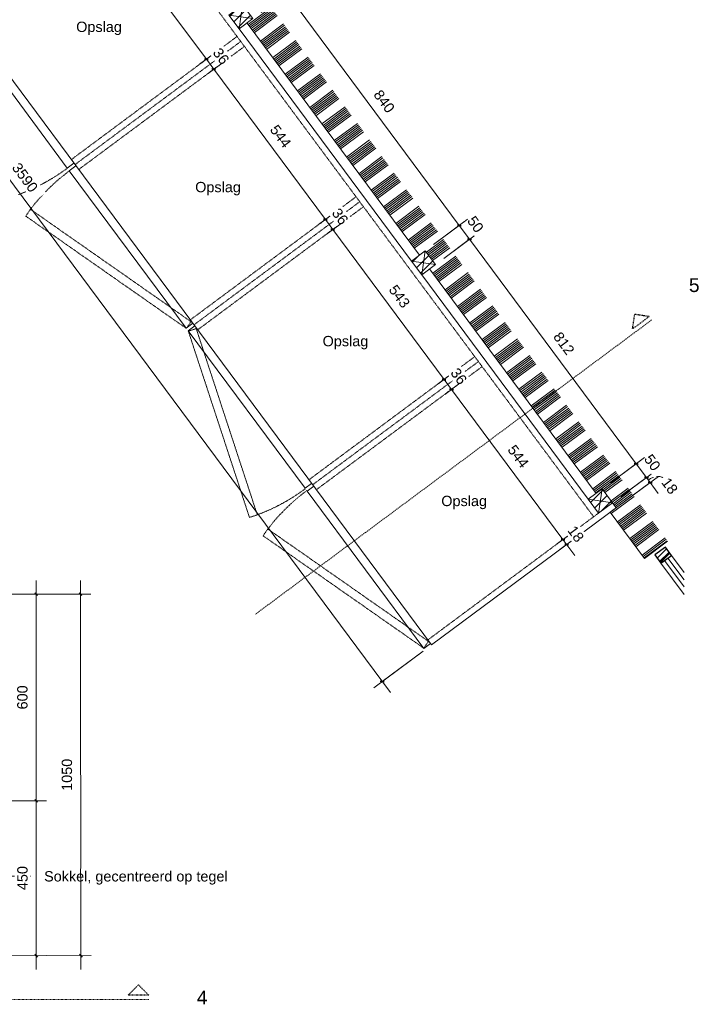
# Model space of a CAD drawing. Header units: millimetres. Extents: x 60977 to 119991, y -9149 to 74784.
# Tile 15 of 18: x 64918 to 66890, y 70226 to 73087. Entities that reach past the tile are written whole.
import ezdxf

# ---------------------------------------------------------------- set-up
doc = ezdxf.new("R2010")
doc.units = ezdxf.units.MM
doc.linetypes.add('Dash 1_16_', pattern=[3.175, 1.5875, -1.5875])
doc.linetypes.add('Overhead xxSmall', pattern=[2.579688, 1.5875, -0.992188])
for name, color, linetype, lineweight in [('0-1', 7, 'Continuous', 5), ('A----M-', 8, 'Continuous', 5), ('A----M--20', 8, 'Continuous', 5), ('A09-C---1', 8, 'Dash 1_16_', 13), ('A09-C---2', 215, 'Dash 1_16_', 25), ('A09-C---3', 8, 'Dash 1_16_', 5), ('A09-NT--1', 7, 'Continuous', 13), ('A29-----1', 253, 'Continuous', 13), ('A29-----2', 50, 'Continuous', 9), ('A31-----1', 9, 'Continuous', 9), ('A31-----2', 50, 'Continuous', 9), ('A31-----3', 53, 'Continuous', 25), ('A79-Y---1', 55, 'Continuous', 5), ('A79-Y---2', 7, 'Continuous', 13), ('A99-----1', 1, 'Overhead xxSmall', 13), ('Detail Items', 1, 'Continuous', 5)]:
    doc.layers.add(name, color=color, linetype=linetype, lineweight=lineweight)
doc.styles.add('Arial', font='arial.ttf', dxfattribs={"height": 40})
doc.styles.add('Arial_1', font='arial.ttf', dxfattribs={"height": 30})
doc.dimstyles.new('TD_Diagonal_1_5_mm', dxfattribs={"dimscale": 304.8, "dimtxt": 30.607782, "dimasz": 0.026247, "dimexe": 0.098425, "dimexo": 0.098425, "dimgap": 0.052493, "dimtad": 1, "dimdec": 0, "dimzin": 0, "dimdsep": 46, "dimtxsty": 'Arial_1', "dimblk1": 'OBLIQUE', "dimblk2": 'OBLIQUE', "dimsah": 1, "dimcen": 0.09, "dimdle": 0.131234, "dimazin": 2, "dimtfac": 1, "dimtdec": 4, "dimtix": 1, "dimtmove": 0, "dimatfit": 3, "dimfxl": 1, "dimtvp": 1, "dimtfill": 1, "dimtolj": 1, "dimtzin": 0, "dimarcsym": 2})
doc.dimstyles.new('TD_Diagonal_1_5_mm_1', dxfattribs={"dimscale": 304.8, "dimtxt": 30.607782, "dimasz": 0.026247, "dimexe": 0.098425, "dimexo": 0.098425, "dimgap": 0.052493, "dimtad": 1, "dimdec": 0, "dimzin": 0, "dimdsep": 46, "dimtxsty": 'Arial_1', "dimblk1": 'OBLIQUE', "dimblk2": 'OBLIQUE', "dimsah": 1, "dimcen": 0.09, "dimdle": 0.131234, "dimazin": 2, "dimtfac": 1, "dimtdec": 4, "dimtix": 1, "dimtmove": 1, "dimatfit": 3, "dimfxl": 1, "dimtvp": 1, "dimtfill": 1, "dimtolj": 1, "dimtzin": 0, "dimarcsym": 2})
pattern_1 = [(45, (-25389.12, 35042.715), (-14.1421356, 14.1421356), [])]

# ---------------------------------------------------------------- blocks, each defined once
blk = doc.blocks.new('712 Pegasoos Pantry - 712 Pegasoos Pantry-8716301-Pegasoos Pantry - Plan View')
at = {"layer": 'A79-Y---2'}
for p, q in [((63974.4, 74152.9), (66114.8, 71270.8)), ((65056.1, 72656.2), (64716.5, 73113.4)), ((66056.4, 72386), (65555.6, 73060.4)), ((65056.1, 72656.2), (65075.3, 72670.5)), ((65081.3, 72662.5), (65062, 72648.2)), ((65401.6, 72191), (65062, 72648.2)), ((66570.4, 71693.8), (66086.2, 72345.9)), ((65420.8, 72205.3), (65401.6, 72191)), ((65407.5, 72183), (65426.8, 72197.3)), ((65747.1, 71725.7), (65407.5, 72183)), ((65747.1, 71725.7), (65766.3, 71740)), ((65772.3, 71732), (65753, 71717.7)), ((66092.6, 71260.5), (65753, 71717.7)), ((66114.8, 71270.8), (66651.1, 71669.1)), ((66651.1, 71669.1), (66640.4, 71683.5)), ((66111.8, 71274.8), (66092.6, 71260.5))]:
    blk.add_line(p, q, dxfattribs=at)
blk = doc.blocks.new('HSR-D_SHL_ARCH_Vaste Inrichting_rvt-1-Pegasoos Pantry - Plan View')
at = {"layer": 'A79-Y---1'}
blk.add_blockref('712 Pegasoos Pantry - 712 Pegasoos Pantry-8716301-Pegasoos Pantry - Plan View', (0, 0), dxfattribs=at)
blk.add_blockref('712 Pegasoos Pantry - 712 Pegasoos Pantry-8716301-Pegasoos Pantry - Plan View', (0, 0), dxfattribs=at)
blk = doc.blocks.new('Rectangular Mullion - 00_maars_horizon_onder_profiel-17953117-Pegasoos Pantry - Plan View')
at = {"layer": 'A31-----1'}
for p, q in [((66812, 71530.6), (66848.8, 71481.1)), ((66848.8, 71417.4), (66781.5, 71507.9))]:
    blk.add_line(p, q, dxfattribs=at)
blk = doc.blocks.new('Rectangular Mullion - 00_maars_horizon-9694268-Pegasoos Pantry - Plan View')
at = {"layer": 'A31-----2'}
h = blk.add_hatch(dxfattribs=at)
h.set_pattern_fill('FP_2', color=256, style=0, pattern_type=2)
h.set_pattern_definition([(45, (-25389.12, 35042.715), (-19.999808, 19.999808), []), (45, (-25372.12, 35042.715), (-19.999808, 19.999808), []), (45, (-25371.12, 35042.715), (-19.999808, 19.999808), []), (45, (-25370.12, 35042.715), (-19.999808, 19.999808), []), (45, (-25369.12, 35042.715), (-19.999808, 19.999808), []), (45, (-25368.12, 35042.715), (-19.999808, 19.999808), []), (45, (-25367.12, 35042.715), (-19.999808, 19.999808), []), (45, (-25366.12, 35042.715), (-19.999808, 19.999808), [])])
h.paths.add_polyline_path([(66781.5, 71507.9), (66812, 71530.6), (66794.2, 71554.7), (66763.7, 71532)])
at = {"layer": 'A31-----3'}
for p, q in [((66794.2, 71554.7), (66763.7, 71532)), ((66812, 71530.6), (66794.2, 71554.7)), ((66763.7, 71532), (66781.5, 71507.9)), ((66781.5, 71507.9), (66812, 71530.6))]:
    blk.add_line(p, q, dxfattribs=at)
blk = doc.blocks.new('HSR-D_ABT_ARCH_Interieur_rvt-1-Pegasoos Pantry - Plan View')
at = {"layer": 'A29-----2'}
h = blk.add_hatch(dxfattribs=at)
h.set_pattern_fill('FP_1', color=256, angle=-63.401, style=0, pattern_type=2)
h.set_pattern_definition([(216.599, (65679.92, 73108.71), (35.7726, -48.1697), []), (216.599, (65676.94, 73112.723), (35.7726, -48.1697), []), (216.599, (65673.96, 73116.74), (35.7726, -48.1697), []), (216.599, (65670.98, 73120.75), (35.7726, -48.1697), []), (216.599, (65668, 73124.765), (35.7726, -48.1697), []), (216.599, (65665.017, 73128.78), (35.7726, -48.1697), []), (216.599, (65662.036, 73132.794), (35.7726, -48.1697), [])])
h.paths.add_polyline_path([(66733.6, 71522.1), (66800.6, 71571.9), (64532.7, 74625.8), (64465.7, 74576), (64493.6, 74538.5), (64510.7, 74551.2), (64551.3, 74496.6), (64534.1, 74483.9), (65018.1, 73832.1), (65035.3, 73844.8), (65065.1, 73804.7), (65048, 73792), (65548.8, 73117.6), (65565.9, 73130.3), (65595.7, 73090.2), (65578.6, 73077.4), (66079.4, 72403.1), (66096.6, 72415.8), (66126.4, 72375.7), (66109.2, 72362.9), (66593.4, 71710.9), (66610.6, 71723.7), (66651.1, 71669.1), (66634, 71656.3), (66651.1, 71633.2)])
at = {"layer": 'A29-----1'}
for p, q in [((65578.6, 73077.4), (66079.4, 72403.1)), ((66109.2, 72362.9), (66593.4, 71710.9)), ((66634, 71656.3), (66733.6, 71522.1)), ((66733.6, 71522.1), (66800.6, 71571.9)), ((66801.6, 71522.8), (66792, 71515.7)), ((66848.8, 71459.3), (66801.6, 71522.8)), ((66792, 71515.7), (66848.8, 71439.2))]:
    blk.add_line(p, q, dxfattribs=at)
at = {"layer": 'A31-----1'}
for name in ['Rectangular Mullion - 00_maars_horizon-9694268-Pegasoos Pantry - Plan View', 'Rectangular Mullion - 00_maars_horizon_onder_profiel-17953117-Pegasoos Pantry - Plan View']:
    blk.add_blockref(name, (0, 0), dxfattribs=at)
blk = doc.blocks.new('Wood stud - Wood stud - 50x50mm-V2-Pegasoos Pantry - Plan View')
at = {"layer": 'Detail Items'}
h = blk.add_hatch(dxfattribs=at)
h.set_pattern_fill('FP_4', color=256, style=0, pattern_type=2)
h.set_pattern_definition(pattern_1)
h.paths.add_polyline_path([(65555.6, 73060.4), (65595.7, 73090.2), (65565.9, 73130.3), (65525.8, 73100.5)])
for p, q in [((65565.9, 73130.3), (65525.8, 73100.5)), ((65565.9, 73130.3), (65555.6, 73060.4)), ((65595.7, 73090.2), (65565.9, 73130.3)), ((65525.8, 73100.5), (65555.6, 73060.4)), ((65525.8, 73100.5), (65595.7, 73090.2)), ((65555.6, 73060.4), (65595.7, 73090.2))]:
    blk.add_line(p, q, dxfattribs=at)
blk = doc.blocks.new('Wood stud - Wood stud - 50x50mm-14414912-Pegasoos Pantry - Plan View')
at = {"layer": 'Detail Items'}
h = blk.add_hatch(dxfattribs=at)
h.set_pattern_fill('FP_4', color=256, style=0, pattern_type=2)
h.set_pattern_definition(pattern_1)
h.paths.add_polyline_path([(66600.2, 71653.7), (66640.4, 71683.5), (66610.6, 71723.7), (66570.4, 71693.8)])
for p, q in [((66610.6, 71723.7), (66570.4, 71693.8)), ((66600.2, 71653.7), (66610.6, 71723.7)), ((66640.4, 71683.5), (66610.6, 71723.7)), ((66570.4, 71693.8), (66600.2, 71653.7)), ((66640.4, 71683.5), (66570.4, 71693.8)), ((66600.2, 71653.7), (66640.4, 71683.5))]:
    blk.add_line(p, q, dxfattribs=at)
blk = doc.blocks.new('Wood stud - Wood stud - 50x50mm-V3-Pegasoos Pantry - Plan View')
at = {"layer": 'Detail Items'}
h = blk.add_hatch(dxfattribs=at)
h.set_pattern_fill('FP_4', color=256, style=0, pattern_type=2)
h.set_pattern_definition(pattern_1)
h.paths.add_polyline_path([(66086.2, 72345.9), (66126.4, 72375.7), (66096.6, 72415.8), (66056.4, 72386), (66082.6, 72350.8)])
for p, q in [((66096.6, 72415.8), (66056.4, 72386)), ((66086.2, 72345.9), (66096.6, 72415.8)), ((66126.4, 72375.7), (66096.6, 72415.8)), ((66056.4, 72386), (66086.2, 72345.9)), ((66126.4, 72375.7), (66056.4, 72386)), ((66086.2, 72345.9), (66126.4, 72375.7))]:
    blk.add_line(p, q, dxfattribs=at)
blk = doc.blocks.new('Detail View - Detail - Detail Number-13476530-Pegasoos Pantry - Plan View')
at = {"layer": 'A09-C---2'}
for p, q in [((61155.2, 72265.7), (61185.2, 72235.7)), ((61155.2, 72265.7), (61215.2, 72265.7)), ((61215.2, 72265.7), (61185.2, 72235.7))]:
    blk.add_line(p, q, dxfattribs=at)
blk = doc.blocks.new('DIMBLOCK1-Pegasoos Pantry - Plan View')
at = {"layer": 'A----M--20'}
for p, q in [((63950.3, 74135.1), (63806.8, 74028.5)), ((63830.9, 74046.4), (63950.3, 74135.1)), ((63830.9, 74046.4), (65995.2, 71132.1)), ((66090.7, 71252.9), (65947.2, 71146.3)), ((65971.3, 71164.2), (66090.7, 71252.9))]:
    blk.add_line(p, q, dxfattribs=at)
at = {"layer": 'A----M--20', "lineweight": 35}
for p, q in [((63830.9, 74046.4), (63825.3, 74047.2)), ((63830.9, 74046.4), (63836.5, 74045.6)), ((65971.3, 71164.2), (65965.7, 71165.1)), ((65971.3, 71164.2), (65976.9, 71163.4))]:
    blk.add_line(p, q, dxfattribs=at)
at = {"layer": 'A----M--20', "color": 0, "insert": (64917.7, 72675.1), "char_height": 30, "width": 110.753, "attachment_point": 1, "rotation": 306.599, "line_spacing_factor": 0.941778, "style": 'Arial_1', "bg_fill": 3, "box_fill_scale": 1.25, "bg_fill_color": 256, "bg_fill_true_color": 13158600, "bg_fill_transparency": 0}
blk.add_mtext('3590', dxfattribs=at)
blk = doc.blocks.new('_Oblique')
at = {"color": 0, "linetype": 'ByBlock', "lineweight": -2}
blk.add_line((-0.5, -0.5), (0.5, 0.5), dxfattribs=at)
blk = doc.blocks.new('DIMBLOCK2-Pegasoos Pantry - Plan View')
at = {"layer": 'A----M--20'}
for p, q in [((66664.5, 71701.4), (66763.3, 71774.8)), ((66739.2, 71756.9), (66664.5, 71701.4)), ((66675.2, 71687), (66774, 71760.4)), ((66773.8, 71710.4), (66739.2, 71756.9)), ((66750, 71742.5), (66675.2, 71687))]:
    blk.add_line(p, q, dxfattribs=at)
at = {"layer": 'A----M--20', "lineweight": 35}
for p, q in [((66739.2, 71756.9), (66733.6, 71757.7)), ((66739.2, 71756.9), (66744.8, 71756.1)), ((66750, 71742.5), (66744.4, 71743.3)), ((66750, 71742.5), (66755.6, 71741.6))]:
    blk.add_line(p, q, dxfattribs=at)
at = {"layer": 'A----M--20'}
blk.add_ellipse((66761, 71727.7), major_axis=(31.7, 23.6), ratio=0.69385, start_param=0, end_param=1.570796, dxfattribs=at)
at = {"layer": 'A----M--20', "color": 0, "insert": (66805.1, 71760.4), "char_height": 30, "width": 55.377, "attachment_point": 1, "rotation": 306.599, "line_spacing_factor": 0.941778, "style": 'Arial_1', "bg_fill": 3, "box_fill_scale": 1.25, "bg_fill_color": 256, "bg_fill_true_color": 13158600, "bg_fill_transparency": 0}
blk.add_mtext('18', dxfattribs=at)
blk = doc.blocks.new('DIMBLOCK3-Pegasoos Pantry - Plan View')
at = {"layer": 'A----M--20'}
for p, q in [((66634.7, 71741.5), (66733.5, 71814.9)), ((66709.4, 71797.1), (66634.7, 71741.5)), ((66664.5, 71701.4), (66763.3, 71774.8)), ((66739.2, 71756.9), (66709.4, 71797.1)), ((66739.2, 71756.9), (66664.5, 71701.4))]:
    blk.add_line(p, q, dxfattribs=at)
at = {"layer": 'A----M--20', "lineweight": 35}
for p, q in [((66709.4, 71797.1), (66703.8, 71797.9)), ((66709.4, 71797.1), (66715, 71796.2)), ((66739.2, 71756.9), (66733.6, 71757.7)), ((66739.2, 71756.9), (66744.8, 71756.1))]:
    blk.add_line(p, q, dxfattribs=at)
at = {"layer": 'A----M--20', "color": 0, "insert": (66754.7, 71828.3), "char_height": 30, "width": 55.377, "attachment_point": 1, "rotation": 306.599, "line_spacing_factor": 0.941778, "style": 'Arial_1', "bg_fill": 3, "box_fill_scale": 1.25, "bg_fill_color": 256, "bg_fill_true_color": 13158600, "bg_fill_transparency": 0}
blk.add_mtext('50', dxfattribs=at)
blk = doc.blocks.new('DIMBLOCK4-Pegasoos Pantry - Plan View')
at = {"layer": 'A----M--20'}
for p, q in [((66150.5, 72393.5), (66249.3, 72467)), ((66225.2, 72449.1), (66150.5, 72393.5)), ((66709.4, 71797.1), (66225.2, 72449.1)), ((66634.7, 71741.5), (66733.5, 71814.9)), ((66709.4, 71797.1), (66634.7, 71741.5))]:
    blk.add_line(p, q, dxfattribs=at)
at = {"layer": 'A----M--20', "lineweight": 35}
for p, q in [((66225.2, 72449.1), (66219.6, 72449.9)), ((66225.2, 72449.1), (66230.8, 72448.2)), ((66709.4, 71797.1), (66703.8, 71797.9)), ((66709.4, 71797.1), (66715, 71796.2))]:
    blk.add_line(p, q, dxfattribs=at)
at = {"layer": 'A----M--20', "color": 0, "insert": (66490.8, 72183.6), "char_height": 30, "width": 83.065, "attachment_point": 1, "rotation": 306.599, "line_spacing_factor": 0.941778, "style": 'Arial_1', "bg_fill": 3, "box_fill_scale": 1.25, "bg_fill_color": 256, "bg_fill_true_color": 13158600, "bg_fill_transparency": 0}
blk.add_mtext('812', dxfattribs=at)
blk = doc.blocks.new('DIMBLOCK5-Pegasoos Pantry - Plan View')
at = {"layer": 'A----M--20'}
for p, q in [((66120.6, 72433.7), (66219.5, 72507.1)), ((66195.4, 72489.2), (66120.6, 72433.7)), ((66225.2, 72449.1), (66195.4, 72489.2)), ((66150.5, 72393.5), (66249.3, 72467)), ((66225.2, 72449.1), (66150.5, 72393.5))]:
    blk.add_line(p, q, dxfattribs=at)
at = {"layer": 'A----M--20', "lineweight": 35}
for p, q in [((66195.4, 72489.2), (66189.8, 72490)), ((66195.4, 72489.2), (66201, 72488.4)), ((66225.2, 72449.1), (66219.6, 72449.9)), ((66225.2, 72449.1), (66230.8, 72448.2))]:
    blk.add_line(p, q, dxfattribs=at)
at = {"layer": 'A----M--20', "color": 0, "insert": (66240.7, 72520.4), "char_height": 30, "width": 55.377, "attachment_point": 1, "rotation": 306.599, "line_spacing_factor": 0.941778, "style": 'Arial_1', "bg_fill": 3, "box_fill_scale": 1.25, "bg_fill_color": 256, "bg_fill_true_color": 13158600, "bg_fill_transparency": 0}
blk.add_mtext('50', dxfattribs=at)
blk = doc.blocks.new('DIMBLOCK6-Pegasoos Pantry - Plan View')
at = {"layer": 'A----M--20'}
for p, q in [((65619.8, 73108.1), (65718.7, 73181.5)), ((65694.6, 73163.6), (65619.8, 73108.1)), ((66195.4, 72489.2), (65694.6, 73163.6)), ((66120.6, 72433.7), (66219.5, 72507.1)), ((66195.4, 72489.2), (66120.6, 72433.7))]:
    blk.add_line(p, q, dxfattribs=at)
at = {"layer": 'A----M--20', "lineweight": 35}
for p, q in [((65694.6, 73163.6), (65689, 73164.4)), ((65694.6, 73163.6), (65700.2, 73162.8)), ((66195.4, 72489.2), (66189.8, 72490)), ((66195.4, 72489.2), (66201, 72488.4))]:
    blk.add_line(p, q, dxfattribs=at)
at = {"layer": 'A----M--20', "color": 0, "insert": (65968.5, 72886.9), "char_height": 30, "width": 83.065, "attachment_point": 1, "rotation": 306.599, "line_spacing_factor": 0.941778, "style": 'Arial_1', "bg_fill": 3, "box_fill_scale": 1.25, "bg_fill_color": 256, "bg_fill_true_color": 13158600, "bg_fill_transparency": 0}
blk.add_mtext('840', dxfattribs=at)
blk = doc.blocks.new('DIMBLOCK21-Pegasoos Pantry - Plan View')
at = {"layer": 'A----M--20'}
for p, q in [((65116.5, 73394.3), (65160.1, 73426.7)), ((65136, 73408.8), (65116.5, 73394.3)), ((65136, 73408.8), (65460.4, 72972)), ((65440.8, 72957.5), (65484.4, 72989.9)), ((65460.4, 72972), (65440.8, 72957.5))]:
    blk.add_line(p, q, dxfattribs=at)
at = {"layer": 'A----M--20', "lineweight": 35}
for p, q in [((65136, 73408.8), (65130.4, 73409.6)), ((65136, 73408.8), (65141.6, 73407.9)), ((65460.4, 72972), (65454.8, 72972.9)), ((65460.4, 72972), (65466, 72971.2))]:
    blk.add_line(p, q, dxfattribs=at)
at = {"layer": 'A----M--20', "color": 0, "insert": (65321.7, 73250.9), "char_height": 30, "width": 83.065, "attachment_point": 1, "rotation": 306.599, "line_spacing_factor": 0.941778, "style": 'Arial_1', "bg_fill": 3, "box_fill_scale": 1.25, "bg_fill_color": 256, "bg_fill_true_color": 13158600, "bg_fill_transparency": 0}
blk.add_mtext('544', dxfattribs=at)
blk = doc.blocks.new('DIMBLOCK22-Pegasoos Pantry - Plan View')
at = {"layer": 'A----M--20'}
for p, q in [((65440.8, 72957.5), (65484.4, 72989.9)), ((65460.4, 72972), (65440.8, 72957.5)), ((65460.4, 72972), (65481.8, 72943.1)), ((65462.3, 72928.6), (65505.9, 72961)), ((65481.8, 72943.1), (65462.3, 72928.6))]:
    blk.add_line(p, q, dxfattribs=at)
at = {"layer": 'A----M--20', "lineweight": 35}
for p, q in [((65460.4, 72972), (65454.8, 72972.9)), ((65460.4, 72972), (65466, 72971.2)), ((65481.8, 72943.1), (65476.2, 72944)), ((65481.8, 72943.1), (65487.4, 72942.3))]:
    blk.add_line(p, q, dxfattribs=at)
at = {"layer": 'A----M--20', "color": 0, "insert": (65501.4, 73008.9), "char_height": 30, "width": 55.377, "attachment_point": 1, "rotation": 306.599, "line_spacing_factor": 0.941778, "style": 'Arial_1', "bg_fill": 3, "box_fill_scale": 1.25, "bg_fill_color": 256, "bg_fill_true_color": 13158600, "bg_fill_transparency": 0}
blk.add_mtext('36', dxfattribs=at)
blk = doc.blocks.new('DIMBLOCK23-Pegasoos Pantry - Plan View')
at = {"layer": 'A----M--20'}
for p, q in [((65462.3, 72928.6), (65505.9, 72961)), ((65481.8, 72943.1), (65462.3, 72928.6)), ((65481.8, 72943.1), (65806.2, 72506.4)), ((65786.6, 72491.9), (65830.2, 72524.3)), ((65806.2, 72506.4), (65786.6, 72491.9))]:
    blk.add_line(p, q, dxfattribs=at)
at = {"layer": 'A----M--20', "lineweight": 35}
for p, q in [((65481.8, 72943.1), (65476.2, 72944)), ((65481.8, 72943.1), (65487.4, 72942.3)), ((65806.2, 72506.4), (65800.6, 72507.2)), ((65806.2, 72506.4), (65811.8, 72505.6))]:
    blk.add_line(p, q, dxfattribs=at)
at = {"layer": 'A----M--20', "color": 0, "insert": (65667.5, 72785.3), "char_height": 30, "width": 83.065, "attachment_point": 1, "rotation": 306.599, "line_spacing_factor": 0.941778, "style": 'Arial_1', "bg_fill": 3, "box_fill_scale": 1.25, "bg_fill_color": 256, "bg_fill_true_color": 13158600, "bg_fill_transparency": 0}
blk.add_mtext('544', dxfattribs=at)
blk = doc.blocks.new('DIMBLOCK24-Pegasoos Pantry - Plan View')
at = {"layer": 'A----M--20'}
for p, q in [((65786.6, 72491.9), (65830.2, 72524.3)), ((65806.2, 72506.4), (65786.6, 72491.9)), ((65806.2, 72506.4), (65827.6, 72477.5)), ((65808.1, 72463), (65851.7, 72495.4)), ((65827.6, 72477.5), (65808.1, 72463))]:
    blk.add_line(p, q, dxfattribs=at)
at = {"layer": 'A----M--20', "lineweight": 35}
for p, q in [((65806.2, 72506.4), (65800.6, 72507.2)), ((65806.2, 72506.4), (65811.8, 72505.6)), ((65827.6, 72477.5), (65822, 72478.3)), ((65827.6, 72477.5), (65833.2, 72476.7))]:
    blk.add_line(p, q, dxfattribs=at)
at = {"layer": 'A----M--20', "color": 0, "insert": (65847.3, 72543.2), "char_height": 30, "width": 55.377, "attachment_point": 1, "rotation": 306.599, "line_spacing_factor": 0.941778, "style": 'Arial_1', "bg_fill": 3, "box_fill_scale": 1.25, "bg_fill_color": 256, "bg_fill_true_color": 13158600, "bg_fill_transparency": 0}
blk.add_mtext('36', dxfattribs=at)
blk = doc.blocks.new('DIMBLOCK25-Pegasoos Pantry - Plan View')
at = {"layer": 'A----M--20'}
for p, q in [((65808.1, 72463), (65851.7, 72495.4)), ((65827.6, 72477.5), (65808.1, 72463)), ((65827.6, 72477.5), (66151.1, 72042)), ((66131.5, 72027.4), (66175.2, 72059.8)), ((66151.1, 72042), (66131.5, 72027.4))]:
    blk.add_line(p, q, dxfattribs=at)
at = {"layer": 'A----M--20', "lineweight": 35}
for p, q in [((65827.6, 72477.5), (65822, 72478.3)), ((65827.6, 72477.5), (65833.2, 72476.7)), ((66151.1, 72042), (66145.5, 72042.8)), ((66151.1, 72042), (66156.7, 72041.1))]:
    blk.add_line(p, q, dxfattribs=at)
at = {"layer": 'A----M--20', "color": 0, "insert": (66012.8, 72320.3), "char_height": 30, "width": 83.065, "attachment_point": 1, "rotation": 306.599, "line_spacing_factor": 0.941778, "style": 'Arial_1', "bg_fill": 3, "box_fill_scale": 1.25, "bg_fill_color": 256, "bg_fill_true_color": 13158600, "bg_fill_transparency": 0}
blk.add_mtext('543', dxfattribs=at)
blk = doc.blocks.new('DIMBLOCK26-Pegasoos Pantry - Plan View')
at = {"layer": 'A----M--20'}
for p, q in [((66131.5, 72027.4), (66175.2, 72059.8)), ((66151.1, 72042), (66131.5, 72027.4)), ((66151.1, 72042), (66172.5, 72013.1)), ((66153, 71998.5), (66196.6, 72030.9)), ((66172.5, 72013.1), (66153, 71998.5))]:
    blk.add_line(p, q, dxfattribs=at)
at = {"layer": 'A----M--20', "lineweight": 35}
for p, q in [((66151.1, 72042), (66145.5, 72042.8)), ((66151.1, 72042), (66156.7, 72041.1)), ((66172.5, 72013.1), (66166.9, 72013.9)), ((66172.5, 72013.1), (66178.1, 72012.2))]:
    blk.add_line(p, q, dxfattribs=at)
at = {"layer": 'A----M--20', "color": 0, "insert": (66192.2, 72078.8), "char_height": 30, "width": 55.377, "attachment_point": 1, "rotation": 306.599, "line_spacing_factor": 0.941778, "style": 'Arial_1', "bg_fill": 3, "box_fill_scale": 1.25, "bg_fill_color": 256, "bg_fill_true_color": 13158600, "bg_fill_transparency": 0}
blk.add_mtext('36', dxfattribs=at)
blk = doc.blocks.new('DIMBLOCK27-Pegasoos Pantry - Plan View')
at = {"layer": 'A----M--20'}
for p, q in [((66153, 71998.5), (66196.6, 72030.9)), ((66172.5, 72013.1), (66153, 71998.5)), ((66172.5, 72013.1), (66496.6, 71576.7)), ((66477, 71562.2), (66520.7, 71594.6)), ((66496.6, 71576.7), (66477, 71562.2))]:
    blk.add_line(p, q, dxfattribs=at)
at = {"layer": 'A----M--20', "lineweight": 35}
for p, q in [((66172.5, 72013.1), (66166.9, 72013.9)), ((66172.5, 72013.1), (66178.1, 72012.2)), ((66496.6, 71576.7), (66491, 71577.5)), ((66496.6, 71576.7), (66502.2, 71575.9))]:
    blk.add_line(p, q, dxfattribs=at)
at = {"layer": 'A----M--20', "color": 0, "insert": (66358, 71855.4), "char_height": 30, "width": 83.065, "attachment_point": 1, "rotation": 306.599, "line_spacing_factor": 0.941778, "style": 'Arial_1', "bg_fill": 3, "box_fill_scale": 1.25, "bg_fill_color": 256, "bg_fill_true_color": 13158600, "bg_fill_transparency": 0}
blk.add_mtext('544', dxfattribs=at)
blk = doc.blocks.new('DIMBLOCK28-Pegasoos Pantry - Plan View')
at = {"layer": 'A----M--20'}
for p, q in [((66477, 71562.2), (66520.7, 71594.6)), ((66496.6, 71576.7), (66477, 71562.2)), ((66487.8, 71547.8), (66531.4, 71580.2)), ((66496.6, 71576.7), (66531.2, 71530.2)), ((66507.3, 71562.3), (66487.8, 71547.8))]:
    blk.add_line(p, q, dxfattribs=at)
at = {"layer": 'A----M--20', "lineweight": 35}
for p, q in [((66496.6, 71576.7), (66491, 71577.5)), ((66496.6, 71576.7), (66502.2, 71575.9)), ((66507.3, 71562.3), (66501.7, 71563.1)), ((66507.3, 71562.3), (66512.9, 71561.4))]:
    blk.add_line(p, q, dxfattribs=at)
at = {"layer": 'A----M--20', "color": 0, "insert": (66532.3, 71620.8), "char_height": 30, "width": 55.377, "attachment_point": 1, "rotation": 306.599, "line_spacing_factor": 0.941778, "style": 'Arial_1', "bg_fill": 3, "box_fill_scale": 1.25, "bg_fill_color": 256, "bg_fill_true_color": 13158600, "bg_fill_transparency": 0}
blk.add_mtext('18', dxfattribs=at)
blk = doc.blocks.new('DIMBLOCK35-Pegasoos Pantry - Plan View')
at = {"layer": 'A----M--20'}
for p, q in [((65094.7, 71457.9), (65095.3, 70327.9)), ((64807.1, 71417.7), (65124.7, 71417.9)), ((65094.7, 71417.9), (64807.1, 71417.7)), ((64807.7, 70367.7), (65125.3, 70367.9)), ((65095.3, 70367.9), (64807.7, 70367.7))]:
    blk.add_line(p, q, dxfattribs=at)
at = {"layer": 'A----M--20', "lineweight": 35}
for p, q in [((65094.7, 71417.9), (65090.7, 71421.9)), ((65094.7, 71417.9), (65098.7, 71413.9)), ((65095.3, 70367.9), (65091.3, 70371.9)), ((65095.3, 70367.9), (65099.3, 70363.9))]:
    blk.add_line(p, q, dxfattribs=at)
at = {"layer": 'A----M--20', "color": 0, "insert": (65040.1, 70846.7), "char_height": 30, "width": 110.753, "attachment_point": 1, "rotation": 90, "line_spacing_factor": 0.941778, "style": 'Arial_1', "bg_fill": 3, "box_fill_scale": 1.25, "bg_fill_color": 256, "bg_fill_true_color": 13158600, "bg_fill_transparency": 0}
blk.add_mtext('1050', dxfattribs=at)
blk = doc.blocks.new('DIMBLOCK36-Pegasoos Pantry - Plan View')
at = {"layer": 'A----M--20'}
for p, q in [((64657.4, 70817.7), (64995.8, 70817.8)), ((64965.8, 70817.8), (64657.4, 70817.7)), ((64966, 70327.8), (64965.8, 70817.8)), ((64807.7, 70367.7), (64996, 70367.8)), ((64966, 70367.8), (64807.7, 70367.7))]:
    blk.add_line(p, q, dxfattribs=at)
at = {"layer": 'A----M--20', "lineweight": 35}
for p, q in [((64965.8, 70817.8), (64961.8, 70821.8)), ((64965.8, 70817.8), (64969.8, 70813.8)), ((64966, 70367.8), (64962, 70371.8)), ((64966, 70367.8), (64970, 70363.8))]:
    blk.add_line(p, q, dxfattribs=at)
at = {"layer": 'A----M--20', "color": 0, "insert": (64910.9, 70558.2), "char_height": 30, "width": 83.065, "attachment_point": 1, "rotation": 90, "line_spacing_factor": 0.941778, "style": 'Arial_1', "bg_fill": 3, "box_fill_scale": 1.25, "bg_fill_color": 256, "bg_fill_true_color": 13158600, "bg_fill_transparency": 0}
blk.add_mtext('450', dxfattribs=at)
blk = doc.blocks.new('DIMBLOCK37-Pegasoos Pantry - Plan View')
at = {"layer": 'A----M--20'}
for p, q in [((64965.8, 70817.8), (64965.4, 71457.8)), ((64757.1, 71417.7), (64995.5, 71417.8)), ((64965.5, 71417.8), (64757.1, 71417.7)), ((64657.4, 70817.7), (64995.8, 70817.8)), ((64965.8, 70817.8), (64657.4, 70817.7))]:
    blk.add_line(p, q, dxfattribs=at)
at = {"layer": 'A----M--20', "lineweight": 35}
for p, q in [((64965.5, 71417.8), (64961.5, 71421.8)), ((64965.5, 71417.8), (64969.5, 71413.8)), ((64965.8, 70817.8), (64961.8, 70821.8)), ((64965.8, 70817.8), (64969.8, 70813.8))]:
    blk.add_line(p, q, dxfattribs=at)
at = {"layer": 'A----M--20', "color": 0, "insert": (64910.7, 71083.2), "char_height": 30, "width": 83.065, "attachment_point": 1, "rotation": 90, "line_spacing_factor": 0.941778, "style": 'Arial_1', "bg_fill": 3, "box_fill_scale": 1.25, "bg_fill_color": 256, "bg_fill_true_color": 13158600, "bg_fill_transparency": 0}
blk.add_mtext('600', dxfattribs=at)

msp = doc.modelspace()

# ---------------------------------------------------------------- linework, layer by layer
at = {"layer": 'A09-C---1'}
msp.add_line((65293, 70240.7), (61180, 70240.7), dxfattribs=at)
at = {"layer": 'A09-NT--1'}
msp.add_line((64852.6, 70598.3), (64948.9, 70598.3), dxfattribs=at)
at = {"layer": 'A99-----1'}
for p, q in [((64466.9, 74496.2), (66585.8, 71643)), ((65067.9, 72680.6), (65549.6, 73038.3)), ((65078.6, 72666.1), (65560.3, 73023.8)), ((65089.3, 72651.7), (65571, 73009.4)), ((65413.7, 72214.9), (65895.4, 72572.6)), ((65424.4, 72200.5), (65906.1, 72558.2)), ((64935.4, 72516.6), (64949.2, 72536.2)), ((64949.2, 72536.2), (65415.9, 72209.8)), ((65435.1, 72186), (65916.8, 72543.7)), ((64935.4, 72516.6), (65402.2, 72190.2)), ((65402.2, 72190.2), (65415.9, 72209.8)), ((65408.1, 72182.1), (65430.9, 72189.6)), ((65585.7, 71641), (65408.1, 72182.1)), ((65608.5, 71648.5), (65430.9, 72189.6)), ((65758.6, 71750.5), (66240.3, 72108.2)), ((65769.3, 71736), (66251, 72093.8)), ((65780.1, 71721.6), (66261.8, 72079.3)), ((65585.7, 71641), (65608.5, 71648.5)), ((66600.2, 71653.7), (66104.1, 71285.2)), ((65625.2, 71587.7), (65639, 71607.4)), ((65639, 71607.4), (66105.7, 71281)), ((65625.2, 71587.7), (66092, 71261.3)), ((66092, 71261.3), (66105.7, 71281))]:
    msp.add_line(p, q, dxfattribs=at)
for centre, start, end in [((64716.5, 73113.4), 290.3596, 306.599), ((65402.2, 72190.2), 126.599, 142.8383), ((65408.1, 72182.1), 290.3596, 306.599), ((66092, 71261.3), 126.599, 142.8383)]:
    msp.add_arc(centre, 570, start, end, dxfattribs=at)

# ---------------------------------------------------------------- block references
at = {"layer": '0-1'}
for name in ['HSR-D_ABT_ARCH_Interieur_rvt-1-Pegasoos Pantry - Plan View', 'HSR-D_SHL_ARCH_Vaste Inrichting_rvt-1-Pegasoos Pantry - Plan View']:
    msp.add_blockref(name, (0, 0), dxfattribs=at)
at = {"layer": 'A09-C---2'}
for p, rotation in [((72758.7, 166702.9), 216.5989675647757), ((126448.2, 142518.6), 180)]:
    msp.add_blockref('Detail View - Detail - Detail Number-13476530-Pegasoos Pantry - Plan View', p, dxfattribs=dict(at, rotation=rotation))
at = {"layer": 'Detail Items'}
for name in ['Wood stud - Wood stud - 50x50mm-V2-Pegasoos Pantry - Plan View', 'Wood stud - Wood stud - 50x50mm-V3-Pegasoos Pantry - Plan View', 'Wood stud - Wood stud - 50x50mm-14414912-Pegasoos Pantry - Plan View']:
    msp.add_blockref(name, (0, 0), dxfattribs=at)

# ---------------------------------------------------------------- texts
at = {"layer": 'A09-C---3', "char_height": 40, "width": 38.481, "attachment_point": 1, "style": 'Arial'}
for s, insert in [('5', (66862.6, 72335.9)), ('4', (65432.7, 70266.5))]:
    msp.add_mtext(s, dxfattribs=dict(at, insert=insert))

# ---------------------------------------------------------------- next in the draw order: texts
at = {"layer": 'A09-NT--1', "insert": (64988.9, 70613.3), "char_height": 30, "width": 638.143, "attachment_point": 1, "style": 'Arial_1', "bg_fill": 3, "box_fill_scale": 1.25, "bg_fill_color": 256, "bg_fill_true_color": 13158600, "bg_fill_transparency": 0}
msp.add_mtext('Sokkel, gecentreerd op tegel', dxfattribs=at)

# ---------------------------------------------------------------- next in the draw order: dimensions: what is measured, and where the dimension line sits
at = {"layer": 'A----M-'}
dim = msp.add_linear_dim(base=(65971.3, 71164.2), p1=(63974.4, 74152.9), p2=(66114.8, 71270.8), angle=306.599, dimstyle='TD_Diagonal_1_5_mm', override={"dimpost": '<>', "dimfxl": 3590}, dxfattribs=at)
dim.commit()
dim.dimension.update_dxf_attribs({"geometry": 'DIMBLOCK1-Pegasoos Pantry - Plan View', "text_midpoint": (64926.3, 72624)})

# ---------------------------------------------------------------- next in the draw order: linework, layer by layer
at = {"layer": 'A09-C---1'}
msp.add_line((66754.4, 72214.8), (65602.8, 71359.6), dxfattribs=at)

# ---------------------------------------------------------------- next in the draw order: texts
at = {"layer": 'A09-NT--1', "char_height": 30, "width": 158.734, "attachment_point": 1, "rotation": 0.0292, "style": 'Arial_1', "bg_fill": 3, "box_fill_scale": 1.25, "bg_fill_color": 256, "bg_fill_true_color": 13158600, "bg_fill_transparency": 0}
for insert in [(65082.1, 73081.4), (65427.9, 72615.8)]:
    msp.add_mtext('Opslag', dxfattribs=dict(at, insert=insert))

# ---------------------------------------------------------------- next in the draw order: dimensions: what is measured, and where the dimension line sits
at = {"layer": 'A----M-'}
dim = msp.add_linear_dim(base=(65095.3, 70367.9), p1=(64777.1, 71417.7), p2=(64777.7, 70367.7), angle=270.0292, dimstyle='TD_Diagonal_1_5_mm', override={"dimpost": '<>', "dimfxl": 1050.000657}, dxfattribs=at)
dim.commit()
dim.dimension.update_dxf_attribs({"geometry": 'DIMBLOCK35-Pegasoos Pantry - Plan View', "text_midpoint": (65126.3, 70892.9)})

# ---------------------------------------------------------------- next in the draw order: texts
at = {"layer": 'A09-NT--1', "char_height": 30, "width": 158.734, "attachment_point": 1, "rotation": 0.0292, "style": 'Arial_1', "bg_fill": 3, "box_fill_scale": 1.25, "bg_fill_color": 256, "bg_fill_true_color": 13158600, "bg_fill_transparency": 0}
for insert in [(65798.2, 72168.3), (66143.1, 71703.9)]:
    msp.add_mtext('Opslag', dxfattribs=dict(at, insert=insert))

# ---------------------------------------------------------------- next in the draw order: dimensions: what is measured, and where the dimension line sits
at = {"layer": 'A----M-'}
for base, p1, p2, angle, override, picture, middle in [((65460.4, 72972), (65140.6, 73412.1), (65464.9, 72975.4), 306.599, {"dimpost": '<>', "dimfxl": 544}, 'DIMBLOCK21-Pegasoos Pantry - Plan View', (65323.3, 73209)), ((64965.8, 70817.8), (64777.7, 70367.7), (64627.4, 70817.7), 270.0292, {"dimpost": '<>', "dimfxl": 474.342272}, 'DIMBLOCK36-Pegasoos Pantry - Plan View', (64997.2, 70592.8))]:
    dim = msp.add_linear_dim(base=base, p1=p1, p2=p2, angle=angle, dimstyle='TD_Diagonal_1_5_mm', override=override, dxfattribs=at)
    dim.commit()
    dim.dimension.update_dxf_attribs({"geometry": picture, "text_midpoint": middle})
dim = msp.add_linear_dim(base=(66739.2, 71756.9), p1=(66651.1, 71669.1), p2=(66640.4, 71683.5), angle=306.599, dimstyle='TD_Diagonal_1_5_mm_1', override={"dimpost": '<>', "dimfxl": 18}, dxfattribs=at)
dim.commit()
dim.dimension.update_dxf_attribs({"geometry": 'DIMBLOCK2-Pegasoos Pantry - Plan View', "text_midpoint": (66805.5, 71726.3), "dimtype": 160, "text_rotation": 306.599})

# ---------------------------------------------------------------- next in the draw order: dimensions: what is measured, and where the dimension line sits
for base, p1, p2, angle, override, picture, middle in [((65481.8, 72943.1), (65464.9, 72975.4), (65486.4, 72946.5), 306.599, {"dimpost": '<>', "dimfxl": 36}, 'DIMBLOCK22-Pegasoos Pantry - Plan View', (65496.2, 72976.3)), ((66709.4, 71797.1), (66640.4, 71683.5), (66610.6, 71723.7), 306.599, {"dimpost": '<>', "dimfxl": 50}, 'DIMBLOCK3-Pegasoos Pantry - Plan View', (66749.5, 71795.7)), ((64965.5, 71417.8), (64627.4, 70817.7), (64727.1, 71417.7), 270.0292, {"dimpost": '<>', "dimfxl": 608.276253}, 'DIMBLOCK37-Pegasoos Pantry - Plan View', (64996.9, 71117.8))]:
    dim = msp.add_linear_dim(base=base, p1=p1, p2=p2, angle=angle, dimstyle='TD_Diagonal_1_5_mm', override=override, dxfattribs=at)
    dim.commit()
    dim.dimension.update_dxf_attribs({"geometry": picture, "text_midpoint": middle})

# ---------------------------------------------------------------- next in the draw order: dimensions: what is measured, and where the dimension line sits
dim = msp.add_linear_dim(base=(66225.2, 72449.1), p1=(66610.6, 71723.7), p2=(66126.4, 72375.7), angle=306.599, dimstyle='TD_Diagonal_1_5_mm', override={"dimpost": '<>', "dimfxl": 812.138712}, dxfattribs=at)
dim.commit()
dim.dimension.update_dxf_attribs({"geometry": 'DIMBLOCK4-Pegasoos Pantry - Plan View', "text_midpoint": (66492.5, 72141.7)})

# ---------------------------------------------------------------- next in the draw order: dimensions: what is measured, and where the dimension line sits
dim = msp.add_linear_dim(base=(66195.4, 72489.2), p1=(66126.4, 72375.7), p2=(66096.6, 72415.8), angle=306.599, dimstyle='TD_Diagonal_1_5_mm', override={"dimpost": '<>', "dimfxl": 50}, dxfattribs=at)
dim.commit()
dim.dimension.update_dxf_attribs({"geometry": 'DIMBLOCK5-Pegasoos Pantry - Plan View', "text_midpoint": (66235.5, 72487.8)})

# ---------------------------------------------------------------- next in the draw order: dimensions: what is measured, and where the dimension line sits
dim = msp.add_linear_dim(base=(65694.6, 73163.6), p1=(66096.6, 72415.8), p2=(65595.7, 73090.2), angle=306.599, dimstyle='TD_Diagonal_1_5_mm', override={"dimpost": '<>', "dimfxl": 840}, dxfattribs=at)
dim.commit()
dim.dimension.update_dxf_attribs({"geometry": 'DIMBLOCK6-Pegasoos Pantry - Plan View', "text_midpoint": (65970.1, 72845.1)})

# ---------------------------------------------------------------- next in the draw order: dimensions: what is measured, and where the dimension line sits
dim = msp.add_linear_dim(base=(65806.2, 72506.4), p1=(65486.4, 72946.5), p2=(65810.7, 72509.8), angle=306.599, dimstyle='TD_Diagonal_1_5_mm', override={"dimpost": '<>', "dimfxl": 544}, dxfattribs=at)
dim.commit()
dim.dimension.update_dxf_attribs({"geometry": 'DIMBLOCK23-Pegasoos Pantry - Plan View', "text_midpoint": (65669.1, 72743.4)})

# ---------------------------------------------------------------- next in the draw order: dimensions: what is measured, and where the dimension line sits
dim = msp.add_linear_dim(base=(65827.6, 72477.5), p1=(65810.7, 72509.8), p2=(65832.2, 72480.9), angle=306.599, dimstyle='TD_Diagonal_1_5_mm', override={"dimpost": '<>', "dimfxl": 36}, dxfattribs=at)
dim.commit()
dim.dimension.update_dxf_attribs({"geometry": 'DIMBLOCK24-Pegasoos Pantry - Plan View', "text_midpoint": (65842, 72510.6)})

# ---------------------------------------------------------------- next in the draw order: dimensions: what is measured, and where the dimension line sits
dim = msp.add_linear_dim(base=(66151.1, 72042), p1=(65832.2, 72480.9), p2=(66155.6, 72045.3), angle=306.599, dimstyle='TD_Diagonal_1_5_mm', override={"dimpost": '<>', "dimfxl": 542.5}, dxfattribs=at)
dim.commit()
dim.dimension.update_dxf_attribs({"geometry": 'DIMBLOCK25-Pegasoos Pantry - Plan View', "text_midpoint": (66014.5, 72278.4)})

# ---------------------------------------------------------------- next in the draw order: dimensions: what is measured, and where the dimension line sits
dim = msp.add_linear_dim(base=(66172.5, 72013.1), p1=(66155.6, 72045.3), p2=(66177.1, 72016.4), angle=306.599, dimstyle='TD_Diagonal_1_5_mm', override={"dimpost": '<>', "dimfxl": 36}, dxfattribs=at)
dim.commit()
dim.dimension.update_dxf_attribs({"geometry": 'DIMBLOCK26-Pegasoos Pantry - Plan View', "text_midpoint": (66187, 72046.2)})

# ---------------------------------------------------------------- next in the draw order: dimensions: what is measured, and where the dimension line sits
dim = msp.add_linear_dim(base=(66496.6, 71576.7), p1=(66177.1, 72016.4), p2=(66501.1, 71580.1), angle=306.599, dimstyle='TD_Diagonal_1_5_mm', override={"dimpost": '<>', "dimfxl": 543.5}, dxfattribs=at)
dim.commit()
dim.dimension.update_dxf_attribs({"geometry": 'DIMBLOCK27-Pegasoos Pantry - Plan View', "text_midpoint": (66359.6, 71813.5)})

# ---------------------------------------------------------------- next in the draw order: dimensions: what is measured, and where the dimension line sits
dim = msp.add_linear_dim(base=(66507.3, 71562.3), p1=(66501.1, 71580.1), p2=(66511.8, 71565.6), angle=306.599, dimstyle='TD_Diagonal_1_5_mm', override={"dimpost": '<>', "dimfxl": 18}, dxfattribs=at)
dim.commit()
dim.dimension.update_dxf_attribs({"geometry": 'DIMBLOCK28-Pegasoos Pantry - Plan View', "text_midpoint": (66527.1, 71588.2)})

doc.saveas('drawing.dxf')
